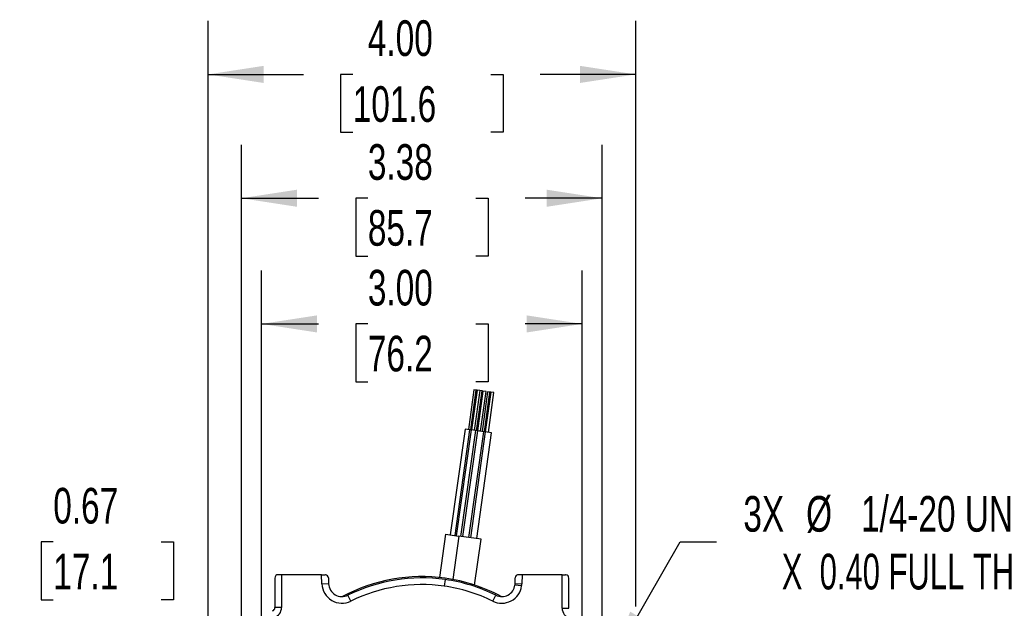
# Model space of a CAD drawing. Header units: inches. Extents: x 0 to 44, y 0 to 34.
# Tile 20 of 25: x 30 to 39.2, y 18.4 to 23.9. Entities that reach past the tile are written whole.
import ezdxf

# ---------------------------------------------------------------- set-up
doc = ezdxf.new("R2010")
doc.units = ezdxf.units.IN
doc.header["$LTSCALE"] = 4
doc.header["$MEASUREMENT"] = 0
doc.layers.add('DIMENSIONS', color=140, linetype='Continuous', lineweight=25)
doc.styles.add('SLDTEXTSTYLE0', font='TXT', dxfattribs={"width": 0.7})
doc.styles.add('SLDTEXTSTYLE1', font='TXT', dxfattribs={"width": 0.65})
doc.dimstyles.new('SLDDIMSTYLE0', dxfattribs={"dimtxt": 0.339844, "dimasz": 0.52, "dimexe": 0, "dimexo": 0.0625, "dimgap": 0.084961, "dimtad": 0, "dimtih": 1, "dimtoh": 1, "dimrnd": 1e-09, "dimzin": 4, "dimdsep": 46, "dimtxsty": 'SLDTEXTSTYLE0', "dimsah": 1, "dimcen": 0.09, "dimadec": 0, "dimazin": 1, "dimtfac": 1, "dimtofl": 0, "dimtmove": 0, "dimatfit": 3, "dimfxl": 0, "dimfrac": 2, "dimtolj": 1, "dimtzin": 12, "dimarcsym": 0})
doc.dimstyles.new('SLDDIMSTYLE1', dxfattribs={"dimtxt": 0.339844, "dimasz": 0.52, "dimexe": 0, "dimexo": 0.0625, "dimgap": 0.084961, "dimtad": 0, "dimtih": 1, "dimtoh": 1, "dimrnd": 1e-09, "dimzin": 12, "dimdsep": 46, "dimtxsty": 'SLDTEXTSTYLE0', "dimsah": 1, "dimcen": 0.09, "dimadec": 0, "dimazin": 3, "dimtfac": 1, "dimtofl": 0, "dimtmove": 0, "dimatfit": 3, "dimfxl": 0, "dimfrac": 2, "dimtolj": 1, "dimtzin": 12, "dimarcsym": 0})
doc.dimstyles.new('SLDDIMSTYLE2', dxfattribs={"dimtxt": 0.339844, "dimasz": 0.52, "dimexe": 0, "dimexo": 0.0625, "dimgap": 0.084961, "dimtad": 0, "dimtih": 1, "dimtoh": 1, "dimrnd": 1e-09, "dimdsep": 46, "dimtxsty": 'SLDTEXTSTYLE0', "dimsah": 1, "dimcen": 0.09, "dimadec": 0, "dimazin": 2, "dimtfac": 1, "dimtmove": 0, "dimatfit": 0, "dimfxl": 0, "dimfrac": 2, "dimtolj": 1, "dimtzin": 12, "dimarcsym": 0})
doc.dimstyles.new('SLDDIMSTYLE4', dxfattribs={"dimtxt": 0.339844, "dimasz": 0.52, "dimexe": 0, "dimexo": 0.0625, "dimgap": 0.084961, "dimtad": 0, "dimtih": 1, "dimtoh": 1, "dimdec": 3, "dimrnd": 1e-09, "dimzin": 12, "dimdsep": 46, "dimtxsty": 'SLDTEXTSTYLE0', "dimsah": 1, "dimcen": 0, "dimadec": 0, "dimazin": 3, "dimtfac": 1, "dimtdec": 3, "dimtofl": 0, "dimtmove": 0, "dimatfit": 3, "dimfxl": 0, "dimfrac": 2, "dimtolj": 1, "dimtzin": 12, "dimarcsym": 0})

# ---------------------------------------------------------------- blocks, each defined once
blk = doc.blocks.new('_D')
at = {"layer": 'DIMENSIONS'}
for p, q in [((31.7855, 17.9641), (31.7855, 23.8931)), ((35.7855, 18.4174), (35.7855, 23.8931)), ((31.7855, 23.3931), (32.6788, 23.3931)), ((33.1392, 23.3931), (33.0251, 23.3931)), ((33.0251, 23.3931), (33.0251, 22.853)), ((34.4318, 23.3931), (34.5459, 23.3931)), ((34.5459, 23.3931), (34.5459, 22.853)), ((35.7855, 23.3931), (34.8922, 23.3931)), ((33.0251, 22.853), (33.1392, 22.853)), ((34.5459, 22.853), (34.4318, 22.853)), ((35.7855, 17.9641), (35.7855, 18.1774))]:
    blk.add_line(p, q, dxfattribs=at)
for points in [[(31.7855, 23.3931), (32.3055, 23.3131), (32.3055, 23.4731)], [(35.7855, 23.3931), (35.2655, 23.4731), (35.2655, 23.3131)]]:
    blk.add_solid(points, dxfattribs=at)
at = {"layer": 'DIMENSIONS', "char_height": 0.33333, "attachment_point": 1, "style": 'SLDTEXTSTYLE0'}
for s, insert in [('4.00', (33.2806, 23.8989)), ('101.6', (33.1392, 23.2827))]:
    blk.add_mtext(s, dxfattribs=dict(at, insert=insert))
blk = doc.blocks.new('_D_1')
at = {"layer": 'DIMENSIONS'}
for p, q in [((32.098, 18.2311), (32.098, 22.7348)), ((35.473, 18.2311), (35.473, 22.7348)), ((32.098, 22.2348), (32.8202, 22.2348)), ((33.2806, 22.2348), (33.1665, 22.2348)), ((33.1665, 22.2348), (33.1665, 21.6946)), ((34.2905, 22.2348), (34.4046, 22.2348)), ((34.4046, 22.2348), (34.4046, 21.6946)), ((35.473, 22.2348), (34.7509, 22.2348)), ((33.1665, 21.6946), (33.2806, 21.6946)), ((34.4046, 21.6946), (34.2905, 21.6946))]:
    blk.add_line(p, q, dxfattribs=at)
for points in [[(32.098, 22.2348), (32.618, 22.1548), (32.618, 22.3148)], [(35.473, 22.2348), (34.953, 22.3148), (34.953, 22.1548)]]:
    blk.add_solid(points, dxfattribs=at)
at = {"layer": 'DIMENSIONS', "char_height": 0.33333, "attachment_point": 1, "style": 'SLDTEXTSTYLE0'}
for s, insert in [('3.38', (33.2806, 22.7405)), ('85.7', (33.2806, 22.1243))]:
    blk.add_mtext(s, dxfattribs=dict(at, insert=insert))
blk = doc.blocks.new('_D_2')
at = {"layer": 'DIMENSIONS'}
for p, q in [((32.2855, 17.5391), (32.2855, 21.5594)), ((35.2855, 17.5391), (35.2855, 21.5594)), ((32.2855, 21.0594), (32.8202, 21.0594)), ((33.2806, 21.0594), (33.1665, 21.0594)), ((33.1665, 21.0594), (33.1665, 20.5192)), ((34.2905, 21.0594), (34.4046, 21.0594)), ((34.4046, 21.0594), (34.4046, 20.5192)), ((35.2855, 21.0594), (34.7509, 21.0594)), ((33.1665, 20.5192), (33.2806, 20.5192)), ((34.4046, 20.5192), (34.2905, 20.5192))]:
    blk.add_line(p, q, dxfattribs=at)
for points in [[(32.2855, 21.0594), (32.8055, 20.9794), (32.8055, 21.1394)], [(35.2855, 21.0594), (34.7655, 21.1394), (34.7655, 20.9794)]]:
    blk.add_solid(points, dxfattribs=at)
at = {"layer": 'DIMENSIONS', "char_height": 0.33333, "attachment_point": 1, "style": 'SLDTEXTSTYLE0'}
for s, insert in [('3.00', (33.2806, 21.5651)), ('76.2', (33.2806, 20.9489))]:
    blk.add_mtext(s, dxfattribs=dict(at, insert=insert))
blk = doc.blocks.new('_D_3')
at = {"layer": 'DIMENSIONS'}
for p, q in [((29.7256, 19.02), (29.5539, 19.02)), ((29.5539, 19.02), (29.5539, 17.7561)), ((30.338, 19.02), (30.2238, 19.02)), ((30.2238, 19.02), (30.2238, 18.4799)), ((31.3478, 19.02), (31.462, 19.02)), ((31.462, 19.02), (31.462, 18.4799)), ((30.2238, 18.4799), (30.338, 18.4799)), ((31.462, 18.4799), (31.3478, 18.4799)), ((31.623, 17.7561), (29.0539, 17.7561)), ((31.8305, 17.0841), (29.0539, 17.0841)), ((29.5539, 17.0841), (29.5539, 16.0841))]:
    blk.add_line(p, q, dxfattribs=at)
for points in [[(29.5539, 17.7561), (29.6339, 18.2761), (29.4739, 18.2761)], [(29.5539, 17.0841), (29.4739, 16.5641), (29.6339, 16.5641)]]:
    blk.add_solid(points, dxfattribs=at)
at = {"layer": 'DIMENSIONS', "char_height": 0.33333, "attachment_point": 1, "style": 'SLDTEXTSTYLE0'}
for s, insert in [('0.67', (30.338, 19.5258)), ('17.1', (30.338, 18.9096))]:
    blk.add_mtext(s, dxfattribs=dict(at, insert=insert))
blk = doc.blocks.new('_D_7')
at = {"layer": 'DIMENSIONS'}
for p, q in [((35.5433, 17.8778), (36.2027, 19.02)), ((36.2027, 19.02), (36.5429, 19.02))]:
    blk.add_line(p, q, dxfattribs=at)
blk.add_solid([(35.5433, 17.8778), (35.8726, 18.2881), (35.734, 18.3681)], dxfattribs=at)
at = {"layer": 'DIMENSIONS', "attachment_point": 1}
for s, insert, char_height, style in [('3X', (36.7929, 19.4497), 0.33333, 'SLDTEXTSTYLE0'), ('%%c', (37.3799, 19.4497), 0.33333, 'SLDTEXTSTYLE0'), ('1/4-20 UNC-2B', (37.893, 19.4497), 0.333333, 'SLDTEXTSTYLE0'), ('X  0.40 FULL THD', (37.1523, 18.9096), 0.333333, 'SLDTEXTSTYLE1')]:
    blk.add_mtext(s, dxfattribs=dict(at, insert=insert, char_height=char_height, style=style))

msp = doc.modelspace()

# ---------------------------------------------------------------- linework, layer by layer
for p, q in [((34.2725, 20.4431), (34.2204, 20.0718)), ((34.2425, 20.0687), (34.2946, 20.44)), ((34.3022, 20.439), (34.2501, 20.0676)), ((34.2946, 20.44), (34.2725, 20.4431)), ((34.3271, 20.4355), (34.275, 20.0641)), ((34.3022, 20.439), (34.2946, 20.44)), ((34.2971, 20.061), (34.3492, 20.4324)), ((34.3271, 20.4355), (34.3022, 20.439)), ((34.3568, 20.4313), (34.3047, 20.06)), ((34.3492, 20.4324), (34.3271, 20.4355)), ((34.3344, 20.0558), (34.3865, 20.4271)), ((34.4008, 20.4251), (34.3486, 20.0538)), ((34.3568, 20.4313), (34.3492, 20.4324)), ((34.3865, 20.4271), (34.3568, 20.4313)), ((34.3708, 20.0507), (34.4229, 20.422)), ((34.4305, 20.421), (34.3783, 20.0496)), ((34.4229, 20.422), (34.4008, 20.4251)), ((34.408, 20.0454), (34.4602, 20.4168)), ((34.4305, 20.421), (34.4229, 20.422)), ((34.4602, 20.4168), (34.4305, 20.421)), ((34.1907, 20.076), (34.0516, 19.0857)), ((34.0959, 19.0795), (34.2349, 20.0698)), ((34.2453, 20.0683), (34.1063, 19.078)), ((34.1505, 19.0718), (34.2895, 20.0621)), ((34.3047, 20.06), (34.1657, 19.0697)), ((34.2349, 20.0698), (34.1907, 20.076)), ((34.2251, 19.0613), (34.3641, 20.0516)), ((34.2453, 20.0683), (34.2349, 20.0698)), ((34.3783, 20.0496), (34.2393, 19.0593)), ((34.2895, 20.0621), (34.2453, 20.0683)), ((34.3047, 20.06), (34.2895, 20.0621)), ((34.2987, 19.051), (34.4378, 20.0413)), ((34.3641, 20.0516), (34.3047, 20.06)), ((34.3783, 20.0496), (34.3632, 20.0517)), ((34.4378, 20.0413), (34.3783, 20.0496)), ((34.008, 19.0918), (33.9512, 18.6875)), ((34.008, 19.0918), (34.1315, 19.0745)), ((34.1315, 19.0745), (34.0746, 18.6694)), ((34.3397, 19.0452), (34.1315, 19.0745)), ((34.2795, 18.6166), (34.3397, 19.0452)), ((32.473, 18.7141), (32.4418, 18.7141)), ((32.473, 18.7141), (32.473, 18.4059)), ((32.848, 18.7141), (32.473, 18.7141)), ((32.851, 18.6279), (32.848, 18.7141)), ((32.848, 18.7141), (32.8803, 18.7141)), ((32.8847, 18.7138), (32.8803, 18.7141)), ((34.7231, 18.7141), (34.6907, 18.7141)), ((34.7231, 18.7141), (34.72, 18.6279)), ((35.098, 18.7141), (34.7231, 18.7141)), ((35.098, 18.3996), (35.098, 18.7141)), ((35.098, 18.7141), (35.1293, 18.7141)), ((35.1336, 18.7138), (35.1293, 18.7141)), ((32.4105, 18.6829), (32.4105, 18.4059)), ((32.851, 18.6279), (32.9135, 18.6301)), ((32.9116, 18.684), (32.9135, 18.6301)), ((34.0024, 18.669), (33.9937, 18.6071)), ((34.7183, 18.6084), (34.6564, 18.6171)), ((34.6576, 18.6301), (34.6595, 18.684)), ((34.6576, 18.6301), (34.72, 18.6279)), ((35.1605, 18.3996), (35.1605, 18.6829)), ((33.1215, 18.4664), (33.0938, 18.5224)), ((34.4495, 18.4664), (34.4772, 18.5224)), ((32.473, 18.4059), (32.4105, 18.4059)), ((35.098, 18.3996), (35.1605, 18.3996))]:
    msp.add_line(p, q)
for centre, radius, start, end in [((32.4418, 18.6829), 0.0312, 90, 180), ((32.8803, 18.6829), 0.0312, 2, 82.00939), ((33.7855, 17.1241), 1.5721, 82.00939, 118.209), ((34.6907, 18.6829), 0.0312, 90, 178), ((35.1293, 18.6829), 0.0312, 360, 82.00939), ((33.0384, 18.6344), 0.1875, 182, 296.32146), ((33.0384, 18.6344), 0.125, 182, 296.32146), ((33.7855, 17.1241), 1.56, 82.00939, 116.32146), ((33.7855, 17.1241), 1.4975, 82.00939, 116.32146), ((33.7855, 17.1241), 1.4975, 63.67854, 82.00939), ((33.7855, 17.1241), 1.56, 63.67854, 82.00939), ((33.7855, 17.1241), 1.5721, 61.791, 82.00939), ((34.5327, 18.6344), 0.1875, 243.67854, 352.00939), ((34.5327, 18.6344), 0.125, 243.67854, 352.00939), ((34.5327, 18.6344), 0.125, 352.00939, 358), ((34.5327, 18.6344), 0.1875, 352.00939, 358), ((32.3792, 18.4059), 0.0313, 285.82964, 0.04669), ((32.3792, 18.4059), 0.0938, 285.71943, 0.0122), ((35.1918, 18.3996), 0.0938, 179.98788, 254.10773)]:
    msp.add_arc(centre, radius, start, end)

# ---------------------------------------------------------------- dimensions: what is measured, and where the dimension line sits
at = {"layer": 'DIMENSIONS'}
for base, p1, p2, dimstyle, picture, middle in [((35.7855, 23.3931), (31.7855, 17.7641), (35.7855, 17.7641), 'SLDDIMSTYLE0', '_D', (33.7855, 23.3931)), ((35.4730207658, 22.2347583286), (32.0980207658, 18.0311299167), (35.4730207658, 18.0311299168), 'SLDDIMSTYLE1', '_D_1', (33.7855207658, 22.2347583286)), ((35.2855, 21.0594), (32.2855, 17.3391), (35.2855, 17.3391), 'SLDDIMSTYLE0', '_D_2', (33.7855, 21.0594))]:
    dim = msp.add_linear_dim(base=base, p1=p1, p2=p2, dimstyle=dimstyle, dxfattribs=at)
    dim.commit()
    dim.dimension.update_dxf_attribs({"geometry": picture, "text_midpoint": middle, "dimtype": 160})
dim = msp.add_linear_dim(base=(29.5539, 17.0841), p1=(31.823, 17.7561), p2=(32.0305, 17.0841), angle=90, dimstyle='SLDDIMSTYLE2', dxfattribs=at)
dim.commit()
dim.dimension.update_dxf_attribs({"geometry": '_D_3', "text_midpoint": (29.5539, 19.02), "dimtype": 160})
dim = msp.add_diameter_dim_2p(p1=(35.4028, 17.6345), p2=(35.5433, 17.8778), text='3X%%c1/4-20 UNC-2B\\P X  0.40 FULL THD', dimstyle='SLDDIMSTYLE4', override={"dimpost": '<>'}, dxfattribs=at)
dim.commit()
dim.dimension.update_dxf_attribs({"geometry": '_D_7', "text_midpoint": (39.0673, 19.02), "dimtype": 163})

doc.saveas('drawing.dxf')
